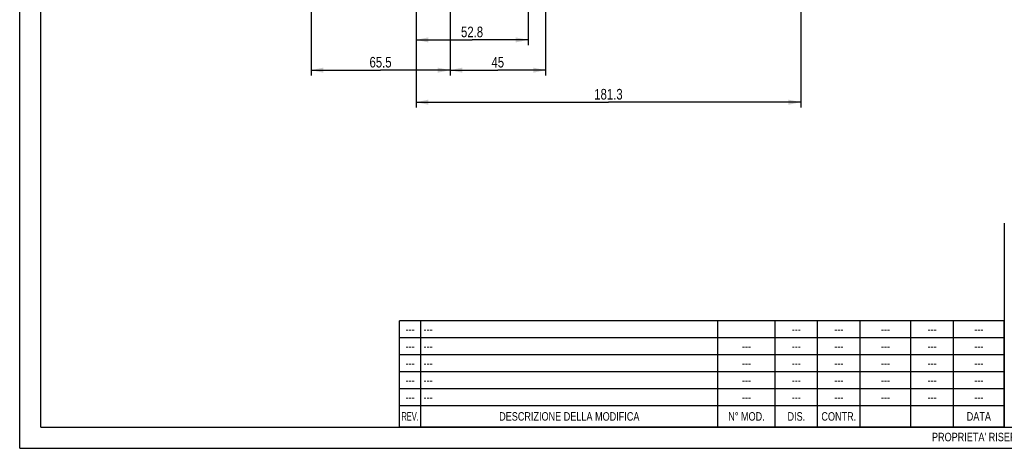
# Model space of a CAD drawing. Header units: millimetres. Extents: x 0 to 841, y 0 to 594.
# Tile 1 of 14: x 0 to 464, y 0 to 202. Entities that reach past the tile are written whole.
import ezdxf

# ---------------------------------------------------------------- set-up
doc = ezdxf.new("R2010")
doc.units = ezdxf.units.MM
doc.header["$LTSCALE"] = 46.2
doc.layers.get('0').update_dxf_attribs({"linetype": 'CONTINUOUS'})
doc.layers.add('DETTAGLI', color=7, linetype='CONTINUOUS')
doc.layers.add('QUOTE', color=7, linetype='CONTINUOUS')
doc.styles.get("Standard").update_dxf_attribs({"font": 'txt', "width": 0.8})
doc.styles.add('TEXTSTYLE_2', font='txt', dxfattribs={"width": 0.8})
doc.styles.add('TEXTSTYLE_3', font='txt', dxfattribs={"width": 0.65})
doc.dimstyles.new('DIMSTYLE_1', dxfattribs={"dimtxt": 5, "dimasz": 5.8, "dimexe": 1.25, "dimexo": 1.5, "dimtad": 1, "dimdec": 3, "dimdsep": 46, "dimtxsty": 'Standard', "dimblk": '_FILLED', "dimblk1": '_FILLED', "dimblk2": '_FILLED', "dimcen": 0.09, "dimadec": 3, "dimazin": 2, "dimtp": 0.3, "dimtm": 0.3, "dimtfac": 1, "dimtdec": 3, "dimtofl": 0, "dimtmove": 0, "dimatfit": 3, "dimldrblk": '_FILLED', "dimfxl": 1, "dimtolj": 1, "dimarcsym": 0})
doc.dimstyles.new('DIMSTYLE_2', dxfattribs={"dimtxt": 5, "dimasz": 5.8, "dimexe": 1.25, "dimexo": 1.5, "dimtad": 1, "dimdec": 3, "dimdsep": 46, "dimtxsty": 'Standard', "dimblk": '_FILLED', "dimblk1": '_FILLED', "dimblk2": '_FILLED', "dimcen": 0.09, "dimadec": 3, "dimazin": 2, "dimtp": 0.5, "dimtm": 0.5, "dimtfac": 1, "dimtdec": 3, "dimtofl": 0, "dimtmove": 0, "dimatfit": 3, "dimldrblk": '_FILLED', "dimfxl": 1, "dimtolj": 1, "dimarcsym": 0})
doc.dimstyles.new('DIMSTYLE_4', dxfattribs={"dimtxt": 5, "dimasz": 5.8, "dimexe": 1.25, "dimexo": 1.5, "dimtad": 1, "dimdec": 1, "dimdsep": 46, "dimtxsty": 'Standard', "dimblk": '_FILLED', "dimblk1": '_FILLED', "dimblk2": '_FILLED', "dimcen": 0.09, "dimadec": 1, "dimazin": 2, "dimtp": 0.3, "dimtm": 0.3, "dimtfac": 1, "dimtdec": 1, "dimtofl": 0, "dimtmove": 0, "dimatfit": 3, "dimldrblk": '_FILLED', "dimfxl": 1, "dimtolj": 1, "dimarcsym": 0})

# ---------------------------------------------------------------- blocks, each defined once
blk = doc.blocks.new('_FILLED')
at = {"color": 0, "linetype": 'ByBlock'}
blk.add_solid([(0, 0), (-1, 0.207), (-1, -0.207)], dxfattribs=at)
blk = doc.blocks.new('*D14')
at = {"layer": 'QUOTE', "color": 2, "linetype": 'Continuous'}
for p, q in [((186.8, 402.72), (186.8, 160.39)), ((368.1, 225.17), (368.1, 160.39)), ((186.8, 162.89), (277.45, 162.89)), ((368.1, 162.89), (277.45, 162.89))]:
    blk.add_line(p, q, dxfattribs=at)
at = {"layer": 'QUOTE', "color": 2, "linetype": 'Continuous', "xscale": 5.8, "yscale": 5.8, "zscale": 5.8, "rotation": 180}
blk.add_blockref('_FILLED', (186.8, 162.89), dxfattribs=at)
at = {"layer": 'QUOTE', "color": 2, "linetype": 'Continuous', "xscale": 5.8, "yscale": 5.8, "zscale": 5.8}
blk.add_blockref('_FILLED', (368.1, 162.89), dxfattribs=at)
at = {"layer": 'QUOTE', "color": 2, "linetype": 'Continuous', "insert": (277.45, 169.14), "char_height": 5, "width": 24.1071, "attachment_point": 2, "line_spacing_factor": 0.9}
blk.add_mtext('181.3', dxfattribs=at)
blk = doc.blocks.new('*D15')
at = {"layer": 'QUOTE', "color": 2, "linetype": 'Continuous'}
for p, q in [((186.8, 404.75), (186.8, 189.71)), ((239.55, 225.17), (239.55, 189.71)), ((186.8, 192.21), (213.18, 192.21)), ((239.55, 192.21), (213.18, 192.21))]:
    blk.add_line(p, q, dxfattribs=at)
at = {"layer": 'QUOTE', "color": 2, "linetype": 'Continuous', "xscale": 5.8, "yscale": 5.8, "zscale": 5.8, "rotation": 180}
blk.add_blockref('_FILLED', (186.8, 192.21), dxfattribs=at)
at = {"layer": 'QUOTE', "color": 2, "linetype": 'Continuous', "xscale": 5.8, "yscale": 5.8, "zscale": 5.8}
blk.add_blockref('_FILLED', (239.55, 192.21), dxfattribs=at)
at = {"layer": 'QUOTE', "color": 2, "linetype": 'Continuous', "insert": (213.18, 198.46), "char_height": 5, "width": 21.4286, "attachment_point": 2, "line_spacing_factor": 0.9}
blk.add_mtext('52.8', dxfattribs=at)
blk = doc.blocks.new('*D16')
at = {"layer": 'QUOTE', "color": 2, "linetype": 'Continuous'}
for p, q in [((202.8, 230.17), (202.8, 175.46)), ((247.8, 230.17), (247.8, 175.46)), ((202.8, 177.96), (225.3, 177.96)), ((247.8, 177.96), (225.3, 177.96))]:
    blk.add_line(p, q, dxfattribs=at)
at = {"layer": 'QUOTE', "color": 2, "linetype": 'Continuous', "xscale": 5.8, "yscale": 5.8, "zscale": 5.8, "rotation": 180}
blk.add_blockref('_FILLED', (202.8, 177.96), dxfattribs=at)
at = {"layer": 'QUOTE', "color": 2, "linetype": 'Continuous', "xscale": 5.8, "yscale": 5.8, "zscale": 5.8}
blk.add_blockref('_FILLED', (247.8, 177.96), dxfattribs=at)
at = {"layer": 'QUOTE', "color": 2, "linetype": 'Continuous', "insert": (225.3, 184.21), "char_height": 5, "width": 11.25, "attachment_point": 2, "line_spacing_factor": 0.9}
blk.add_mtext('45', dxfattribs=at)
blk = doc.blocks.new('*D22')
at = {"layer": 'QUOTE', "color": 2, "linetype": 'Continuous'}
for p, q in [((137.3, 292.67), (137.3, 175.46)), ((202.8, 230.17), (202.8, 175.46)), ((137.3, 177.96), (170.05, 177.96)), ((202.8, 177.96), (170.05, 177.96))]:
    blk.add_line(p, q, dxfattribs=at)
at = {"layer": 'QUOTE', "color": 2, "linetype": 'Continuous', "xscale": 5.8, "yscale": 5.8, "zscale": 5.8, "rotation": 180}
blk.add_blockref('_FILLED', (137.3, 177.96), dxfattribs=at)
at = {"layer": 'QUOTE', "color": 2, "linetype": 'Continuous', "xscale": 5.8, "yscale": 5.8, "zscale": 5.8}
blk.add_blockref('_FILLED', (202.8, 177.96), dxfattribs=at)
at = {"layer": 'QUOTE', "color": 2, "linetype": 'Continuous', "insert": (170.05, 184.21), "char_height": 5, "width": 20.8929, "attachment_point": 2, "line_spacing_factor": 0.9}
blk.add_mtext('65.5', dxfattribs=at)
blk = doc.blocks.new('*T27')
at = {"color": 2, "linetype": 'Continuous'}
for p, q in [((285, 50), (0, 50)), ((0, 0), (0, 50)), ((10, 0), (10, 50)), ((150, 0), (150, 50)), ((177, 0), (177, 50)), ((197, 0), (197, 50)), ((217, 0), (217, 50)), ((241, 0), (241, 50)), ((261, 0), (261, 50)), ((285, 0), (285, 50)), ((285, 42), (0, 42)), ((285, 34), (0, 34)), ((285, 26), (0, 26)), ((285, 18), (0, 18)), ((285, 10), (0, 10)), ((285, 0), (0, 0))]:
    blk.add_line(p, q, dxfattribs=at)
at = {"layer": 'DETTAGLI', "color": 2, "linetype": 'Continuous', "char_height": 4, "line_spacing_factor": 0.9}
for s, insert, width, attachment_point, style in [('---', (5, 48), 8.8, 2, 'TEXTSTYLE_2'), (' ---', (10.125, 48), 15.2, 1, 'TEXTSTYLE_2'), ('---', (187, 48), 8.8, 2, 'TEXTSTYLE_2'), ('---', (207, 48), 8.8, 2, 'TEXTSTYLE_2'), ('---', (229, 48), 8.8, 2, 'TEXTSTYLE_2'), ('---', (251, 48), 8.8, 2, 'TEXTSTYLE_2'), ('---', (273, 48), 8.8, 2, 'TEXTSTYLE_2'), ('---', (5, 40), 8.8, 2, 'TEXTSTYLE_2'), (' ---', (10.125, 40), 15.2, 1, 'TEXTSTYLE_2'), ('---', (163.5, 40), 8.8, 2, 'TEXTSTYLE_2'), ('---', (187, 40), 8.8, 2, 'TEXTSTYLE_2'), ('---', (207, 40), 8.8, 2, 'TEXTSTYLE_2'), ('---', (229, 40), 8.8, 2, 'TEXTSTYLE_2'), ('---', (251, 40), 8.8, 2, 'TEXTSTYLE_2'), ('---', (273, 40), 8.8, 2, 'TEXTSTYLE_2'), ('---', (5, 32), 8.8, 2, 'TEXTSTYLE_2'), (' ---', (10.125, 32), 15.2, 1, 'TEXTSTYLE_2'), ('---', (163.5, 32), 8.8, 2, 'TEXTSTYLE_2'), ('---', (187, 32), 8.8, 2, 'TEXTSTYLE_2'), ('---', (207, 32), 8.8, 2, 'TEXTSTYLE_2'), ('---', (229, 32), 8.8, 2, 'TEXTSTYLE_2'), ('---', (251, 32), 8.8, 2, 'TEXTSTYLE_2'), ('---', (273, 32), 8.8, 2, 'TEXTSTYLE_2'), ('---', (5, 24), 8.8, 2, 'TEXTSTYLE_2'), (' ---', (10.125, 24), 15.2, 1, 'TEXTSTYLE_2'), ('---', (163.5, 24), 8.8, 2, 'TEXTSTYLE_2'), ('---', (187, 24), 8.8, 2, 'TEXTSTYLE_2'), ('---', (207, 24), 8.8, 2, 'TEXTSTYLE_2'), ('---', (229, 24), 8.8, 2, 'TEXTSTYLE_2'), ('---', (251, 24), 8.8, 2, 'TEXTSTYLE_2'), ('---', (273, 24), 8.8, 2, 'TEXTSTYLE_2'), ('---', (5, 16), 8.8, 2, 'TEXTSTYLE_2'), (' ---', (10.125, 16), 15.2, 1, 'TEXTSTYLE_2'), ('---', (163.5, 16), 8.8, 2, 'TEXTSTYLE_2'), ('---', (187, 16), 8.8, 2, 'TEXTSTYLE_2'), ('---', (207, 16), 8.8, 2, 'TEXTSTYLE_2'), ('---', (229, 16), 8.8, 2, 'TEXTSTYLE_2'), ('---', (251, 16), 8.8, 2, 'TEXTSTYLE_2'), ('---', (273, 16), 8.8, 2, 'TEXTSTYLE_2'), ('REV.', (5, 7), 16.35833, 2, 'TEXTSTYLE_3'), ('DESCRIZIONE DELLA MODIFICA', (80, 7), 146.4, 2, 'TEXTSTYLE_2'), ('N° MOD.', (163.5, 7), 41.2, 2, 'TEXTSTYLE_2'), ('DIS.', (187, 7), 16.13333, 2, 'TEXTSTYLE_2'), ('CONTR.', (207, 7), 33.2, 2, 'TEXTSTYLE_2'), ('DATA', (273, 7), 25.33333, 2, 'TEXTSTYLE_2')]:
    blk.add_mtext(s, dxfattribs=dict(at, insert=insert, width=width, attachment_point=attachment_point, style=style))

msp = doc.modelspace()

# ---------------------------------------------------------------- linework, layer by layer
at = {"color": 7, "linetype": 'Continuous'}
for p, q in [((0, 0), (0, 594)), ((10, 10), (10, 584)), ((464, 106), (464, 10)), ((10, 10), (830, 10)), ((0, 0), (840, 0))]:
    msp.add_line(p, q, dxfattribs=at)

# ---------------------------------------------------------------- block references
msp.add_blockref('*T27', (179, 10))

# ---------------------------------------------------------------- texts
at = {"color": 2, "linetype": 'Continuous', "insert": (429.9178, 7.3044), "char_height": 4, "width": 601.1, "attachment_point": 1, "line_spacing_factor": 0.9, "style": 'TEXTSTYLE_2'}
msp.add_mtext("PROPRIETA' RISERVATA EBARA PUMPS EUROPE S.p.a. - A TERMINI DI LEGGE E' VIETATO RIPRODURRE O COMUNICARE A TERZI IL CONTENUTO DI QUESTO DISEGNO", dxfattribs=at)

# ---------------------------------------------------------------- dimensions: what is measured, and where the dimension line sits
at = {"layer": 'QUOTE', "color": 2, "linetype": 'Continuous'}
for base, p1, p2, dimstyle, picture, middle in [((186.8021021, 192.2092545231), (239.5521021, 226.6747247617), (186.8021021, 406.2545740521), 'DIMSTYLE_4', '*D15', (212.4628216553, 192.2092545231)), ((186.8021, 162.8916), (368.1021, 226.6747), (186.8021, 404.2213), 'DIMSTYLE_2', '*D14', (276.7378, 162.8916)), ((202.8021, 177.9569), (247.8021, 231.6747), (202.8021, 231.6747), 'DIMSTYLE_1', '*D16', (224.5878, 177.9569))]:
    dim = msp.add_linear_dim(base=base, p1=p1, p2=p2, angle=180, dimstyle=dimstyle, dxfattribs=at)
    dim.commit()
    dim.dimension.update_dxf_attribs({"geometry": picture, "text_midpoint": middle, "dimtype": 160})
dim = msp.add_linear_dim(base=(202.8021, 177.9569), p1=(137.3021, 294.1747), p2=(202.8021, 231.6747), dimstyle='DIMSTYLE_1', dxfattribs=at)
dim.commit()
dim.dimension.update_dxf_attribs({"geometry": '*D22', "text_midpoint": (169.3378, 177.9569), "dimtype": 160})

doc.saveas('drawing.dxf')
